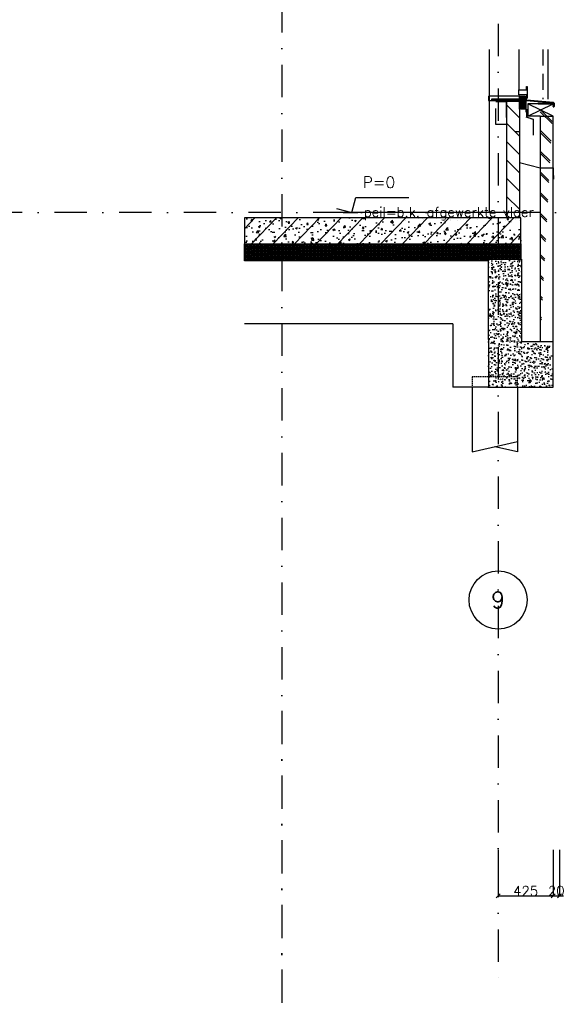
# Model space of a CAD drawing. Extents: x 98997 to 245130, y 18007 to 138999.
# Tile 50 of 58: x 136622 to 140772, y 93802 to 101414. Entities that reach past the tile are written whole.
import ezdxf
from ezdxf.enums import TextEntityAlignment as Align

# ---------------------------------------------------------------- set-up
doc = ezdxf.new("R2010")
doc.units = 0
doc.header["$LTSCALE"] = 20
doc.header["$MEASUREMENT"] = 0
doc.header["$PDSIZE"] = -1
for name, pattern in [('DASHDOT', [25, 12.5, -6.25, 0, -6.25]), ('DASHED', [0.75, 0.5, -0.25]), ('DD1', [2.66667, 1.66667, -0.5, 0, -0.5]), ('HIDDEN', [9.375, 6.25, -3.125]), ('HIDDEN2', [4.6875, 3.125, -1.5625]), ('STRAM_0WT$0$DASHDOT', [25, 12.5, -6.25, 0, -6.25])]:
    doc.linetypes.add(name, pattern=pattern)
doc.layers.get('0').update_dxf_attribs({"linetype": 'CONTINUOUS'})
doc.layers.get('DEFPOINTS').update_dxf_attribs({"linetype": 'CONTINUOUS'})
for name, color, linetype in [('_DETAILNUMMERS', 4, 'CONTINUOUS'), ('A--L$7A-_STRAMIEN', 1, 'DASHDOT'), ('A--L13D4_VLOEREN', 4, 'CONTINUOUS'), ('A--L17--', 7, 'CONTINUOUS'), ('A--L17--_F123-', 7, 'CONTINUOUS'), ('A--L28DC1_KONSTRUKTIES', 1, 'HIDDEN2'), ('A--L31', 7, 'CONTINUOUS'), ('A--M01A1_MAATVOERING', 1, 'CONTINUOUS'), ('A--M01B1_HOOGTE_MAATV', 1, 'CONTINUOUS'), ('A--M1$A-_F123-', 1, 'CONTINUOUS'), ('A--T$7A-_STRAMIEN', 2, 'CONTINUOUS'), ('A--T01B2_HOOGTE_MAATV', 2, 'CONTINUOUS'), ('A--T01B3_HOOGTE_MAATV', 3, 'CONTINUOUS'), ('B--L13D8_VLOEREN', 8, 'CONTINUOUS'), ('B--L21D8_BUITENWAND', 8, 'CONTINUOUS'), ('B--L21DC8_BUITENWAND', 8, 'HIDDEN'), ('B--L28D8_KONSTR', 8, 'CONTINUOUS'), ('B--L31D8_BUITENKOZIJN', 8, 'CONTINUOUS'), ('B--L31DC8_BUITENKOZIJN', 8, 'HIDDEN'), ('STRAM_0WT$0$A--L$7A-_STRAMIEN', 1, 'STRAM_0WT$0$DASHDOT'), ('STRAM_0WT$0$A--T$7A8-_STRAMIEN', 8, 'STRAM_0WT$0$DASHDOT'), ('STRAMIEN', 8, 'DD1'), ('X--LR---_CP', 7, 'CONTINUOUS')]:
    doc.layers.add(name, color=color, linetype=linetype)
doc.styles.add('ALFA-0_25', font='ROMANS')
doc.styles.add('HOOGTEXT', font='ROMANS.shx', dxfattribs={"height": 2.5})
doc.styles.add('MAATLIJN', font='ROMANS')
doc.dimstyles.new('ALFA25', dxfattribs={"dimscale": 0.3, "dimtxt": 50, "dimasz": 100, "dimexe": 0, "dimexo": 0, "dimgap": 2, "dimtad": 1, "dimdec": 0, "dimzin": 0, "dimdsep": 46, "dimtxsty": 'MAATLIJN', "dimblk1": 'OBLIQUE', "dimblk2": 'OBLIQUE', "dimsah": 1, "dimcen": 0, "dimclrd": 1, "dimclre": 1, "dimclrt": 2, "dimadec": 0, "dimazin": 0, "dimtfac": 0.75, "dimtdec": 4, "dimtix": 1, "dimtmove": 2, "dimatfit": 3, "dimldrblk": 'OBLIQUE', "dimfxl": 0, "dimtvp": 1.5, "dimtolj": 1, "dimtzin": 0, "dimarcsym": 0})

# ---------------------------------------------------------------- blocks, each defined once
blk = doc.blocks.new('ALUKOZ1B')
at = {"layer": 'B--L31D8_BUITENKOZIJN'}
for p, q in [((0, 90), (0, 0)), ((5, 90), (0, 90)), ((5, 65), (5, 90)), ((5, 0), (0, 0)), ((65, 65), (5, 65)), ((5, 25), (65, 25)), ((5, 25), (5, 0)), ((65, 25), (65, 65))]:
    blk.add_line(p, q, dxfattribs=at)
blk = doc.blocks.new('E178220B_871335B')
at = {"layer": 'B--L21D8_BUITENWAND', "color": 8}
blk.add_lwpolyline([(-210.9, -71), (-215.2, -71.4, -0.440011), (-218.5, -68.4), (-218.5, -44.5, -0.388879), (-213, -38.5), (-3.4, -20.2, 0.388879), (-2.5, -19.2), (-2.5, -1, -0.388879), (-1.6, 0, -0.440011), (-0.5, -1), (-0.5, -3.4), (0, -3.8, -0.198912), (0, -4, -0.198912), (0, -4.1), (-0.5, -4.5), (-0.5, -6.4), (0, -6.8, -0.198912), (0, -7, -0.198912), (0, -7.1), (-0.5, -7.5), (-0.5, -12.4), (0, -12.8, -0.198912), (0, -13, -0.198912), (0, -13.1), (-0.5, -13.5), (-0.5, -19.2, -0.387941), (-3.2, -22.2), (-89.1, -29.9), (-129, -33.4), (-213.3, -40.6, 0.389827), (-217, -44.6), (-217, -46.9, 0.438971), (-216.4, -47.4), (-210.1, -46.8, -0.414214), (-209.7, -46.4, -0.414214), (-209.3, -46.8, -0.493145), (-208.5, -47.7, -0.339454), (-209.2, -48.3), (-210, -48.3), (-210, -49.7, -0.388879), (-210.7, -50.4, -0.440011), (-211.5, -49.7), (-211.5, -48.5), (-216.5, -48.9, 0.390135), (-217, -49.4), (-217, -68.4, 0.440011), (-215.4, -69.9), (-211.5, -69.5), (-211.5, -68.2, -0.388879), (-210.8, -67.5, -0.440011), (-210, -68.2), (-210, -70, -0.388879)], format="xyb", close=True, dxfattribs=at)
blk = doc.blocks.new('HOOGTEP')
at = {"layer": 'A--M01A1_MAATVOERING'}
for p, q in [((0, 0), (0.62, 2.33)), ((0.62, 2.33), (8.79, 2.33)), ((-2.41, 0.65), (0, 0))]:
    blk.add_line(p, q, dxfattribs=at)
at = {"layer": 'A--M01B1_HOOGTE_MAATV'}
blk.add_line((-1.38, 0), (0.91, 0), dxfattribs=at)
at = {"layer": 'A--T01B2_HOOGTE_MAATV', "style": 'HOOGTEXT', "flags": 4}
blk.add_attdef('TEKST', (1.84, -0.67), '', height=1.5, dxfattribs=at)
at = {"layer": 'A--T01B3_HOOGTE_MAATV', "style": 'HOOGTEXT', "flags": 4}
blk.add_attdef('HOOGTE', (1.67, 3.82), '', height=1.75, dxfattribs=at)
blk = doc.blocks.new('Q010075-')
at = {"layer": 'A--L17--_F123-', "color": 1, "linetype": 'DASHED'}
blk.add_lwpolyline([(-175, 0), (-175, 80), (175, 80), (175, 0)], dxfattribs=at)
at = {"layer": 'A--L17--_F123-', "color": 1, "linetype": 'Continuous'}
for points in [[(175, 0), (175, -500), (-175, -420)], [(-175, 0), (-175, -500), (0, -460)]]:
    blk.add_lwpolyline(points, dxfattribs=at)
at = {"layer": 'X--LR---_CP'}
for p in [(-175, 0), (-175, 0), (175, 0)]:
    blk.add_point(p, dxfattribs=at)
blk = doc.blocks.new('STRAM_CIR')
at = {"layer": 'A--L$7A-_STRAMIEN', "linetype": 'Continuous'}
blk.add_circle((0, 0), 3, dxfattribs=at)
blk = doc.blocks.new('_OBLIQUE')
at = {"color": 0, "linetype": 'ByBlock'}
blk.add_line((-0.5, -0.5), (0.5, 0.5), dxfattribs=at)
blk = doc.blocks.new('*D310')
at = {"layer": 'A--M1$A-_F123-', "color": 1, "lineweight": -2}
for p, q in [((140746.8, 94995), (140746.8, 94640.1)), ((140797.1, 94995.1), (140797.1, 94640.1)), ((140746.8, 94640.1), (140716.8, 94640.1)), ((140746.8, 94640.1), (140797.1, 94640.1)), ((140797.1, 94640.1), (140827.1, 94640.1))]:
    blk.add_line(p, q, dxfattribs=at)
at = {"layer": 'DEFPOINTS', "color": 0}
for p in [(140746.8, 94995), (140797.1, 94995.1), (140797.1, 94640.1)]:
    blk.add_point(p, dxfattribs=at)
at = {"layer": 'A--M1$A-_F123-', "color": 1, "lineweight": -2, "xscale": 30, "yscale": 30, "zscale": 30}
blk.add_blockref('_OBLIQUE', (140746.8, 94640.1), dxfattribs=at)
at = {"layer": 'A--M1$A-_F123-', "color": 1, "lineweight": -2, "xscale": 30, "yscale": 30, "zscale": 30, "rotation": 180}
blk.add_blockref('_OBLIQUE', (140797.1, 94640.1), dxfattribs=at)
at = {"layer": 'A--M1$A-_F123-', "color": 2, "insert": (140772, 94678.2), "char_height": 75, "attachment_point": 5, "style": 'MAATLIJN'}
blk.add_mtext('\\A1;20', dxfattribs=at)
blk = doc.blocks.new('*D311')
at = {"layer": 'A--M1$A-_F123-', "color": 1, "lineweight": -2}
for p, q in [((140322.1, 94995), (140322.1, 94640.1)), ((140746.8, 94995.1), (140746.8, 94640.1)), ((140322.1, 94640.1), (140746.8, 94640.1))]:
    blk.add_line(p, q, dxfattribs=at)
at = {"layer": 'DEFPOINTS', "color": 0}
for p in [(140322.1, 94995), (140746.8, 94995.1), (140746.8, 94640.1)]:
    blk.add_point(p, dxfattribs=at)
at = {"layer": 'A--M1$A-_F123-', "color": 1, "lineweight": -2, "xscale": 30, "yscale": 30, "zscale": 30, "rotation": 180}
blk.add_blockref('_OBLIQUE', (140322.1, 94640.1), dxfattribs=at)
at = {"layer": 'A--M1$A-_F123-', "color": 1, "lineweight": -2, "xscale": 30, "yscale": 30, "zscale": 30}
blk.add_blockref('_OBLIQUE', (140746.8, 94640.1), dxfattribs=at)
at = {"layer": 'A--M1$A-_F123-', "color": 2, "insert": (140534.5, 94678.2), "char_height": 75, "attachment_point": 5, "style": 'MAATLIJN'}
blk.add_mtext('\\A1;425', dxfattribs=at)
blk = doc.blocks.new('A$C6F8F70C3')
at = {"layer": 'STRAM_0WT$0$A--L$7A-_STRAMIEN'}
blk.add_line((6474.8, 7074.8), (6474.8, 2283.2), dxfattribs=at)
at = {"layer": 'STRAM_0WT$0$A--T$7A8-_STRAMIEN', "color": 8}
blk.add_line((6474.8, 19570.1), (6474.8, -1805.5), dxfattribs=at)

msp = doc.modelspace()

# ---------------------------------------------------------------- hatches: boundary and pattern name
at = {"layer": 'B--L21D8_BUITENWAND'}
h = msp.add_hatch(dxfattribs=at)
h.set_pattern_fill('ANSI31', color=256, scale=800, style=0)
h.set_pattern_definition([(135, (140199.37, 98962.48), (70.7107, 70.7107), [])])
h.paths.add_polyline_path([(140487.1, 99932), (140487.1, 99882), (140387.1, 99882), (140387.1, 99932)])
h.paths.add_polyline_path([(140487.1, 99932), (140387.1, 99932), (140387.1, 100782), (140487.1, 100782)])
h = msp.add_hatch(dxfattribs=at)
h.set_pattern_fill('LINE', color=256, scale=70, angle=45, style=0)
h.set_pattern_definition([(135, (140149.371, 98943.218), (6.187184, 6.187184), [])])
h.paths.add_polyline_path([(140487.1, 100762), (140532.1, 100762), (140532.1, 100782), (140532.1, 100822), (140487.1, 100822), (140487.1, 100785)])
h.paths.add_polyline_path([(140487.1, 100722), (140532.1, 100722), (140532.1, 100762), (140487.1, 100762)])
h = msp.add_hatch(dxfattribs=at)
h.set_pattern_fill('ALFABKST', color=256, scale=80, style=0, pattern_type=2)
h.set_pattern_definition([(135, (129818.44, 94906.72), (80, 80), []), (135, (129802.44, 94906.72), (80, 80), [])])
edge = h.paths.add_edge_path()
edge.add_line((140647.1, 100762), (140647.1, 98922))
edge.add_line((140747.1, 100762), (140747.1, 98922))
edge.add_line((140747.1, 100762), (140647.1, 100762))
h = msp.add_hatch(dxfattribs=at)
h.set_pattern_fill('ALFABET', color=256, scale=20, angle=1, style=0, pattern_type=2)
h.set_pattern_definition([(46, (62384.48, 7476.15), (-86.32078, 83.359), []), (51, (62384.48, 7476.15), (143.64922, -10.04493), [15, -165]), (356, (62384.48, 7476.15), (-30.37155, 149.9312), [12, -132]), (101.4514, (62396.45, 7475.31), (113.27778, 139.88618), [12.74804, -140.22842]), (47.1842, (62383.78, 7516.14), (213.99344, -29.37358), [22.5, -247.5]), (97.6356, (62401.61, 7513.7), (183.50393, 198.05632), [19.12206, -210.3426]), (352.1842, (62383.78, 7516.14), (183.50378, 198.05647), [18, -198]), (22, (62403.95, 7506.49), (120.76856, -78.42802), [15, -165]), (327, (62403.95, 7506.5), (46.12453, 145.8572), [12, -132]), (72.4514, (62414.02, 7499.96), (166.89315, 67.42906), [12.74804, -140.22842]), (38.5, (62384.48, 7476.15), (1.26964, 66.611074), [0, -130.4, 0, -134, 0, -132.5]), (8.5, (62384.48, 7476.15), (51.229207, 79.788568), [0, -76.4, 0, -127.4, 0, -50.5]), (328.5, (62339.887, 7475.37), (106.826954, -2.64699), [0, -50, 0, -156, 0, -207]), (318.5, (62319.89, 7475.02), (116.270055, 22.05355), [0, -65, 0, -103.6, 0, -147]), (318.5, (62319.89, 7475.02), (116.270055, 22.05355), [0, -65, 0, -103.6, 0, -147])])
h.paths.add_polyline_path([(138359.2, 99682), (140497.1, 99682), (140497.1, 99882), (138359.2, 99882)])
h = msp.add_hatch(dxfattribs=at)
h.set_pattern_fill('ALFAKRS', color=256, scale=10, style=0, pattern_type=2)
h.set_pattern_definition([(45, (62384.48, 7476.149), (-7.0710678, 7.0710678), []), (135, (62384.48, 7476.149), (-7.0710678, -7.0710678), [])])
h.paths.add_polyline_path([(139622.1, 99550), (138359.2, 99550), (138359.2, 99682), (140497.1, 99682), (140497.1, 99562), (140247.1, 99562), (140247.1, 99550)])
h = msp.add_hatch(dxfattribs=at)
h.set_pattern_fill('AR-CONC', color=256, scale=10, style=0)
h.set_pattern_definition([(130, (140039.37, 98953.22), (-71.726, -6.275), [7.5, -82.5]), (185, (140039.37, 98953.22), (13.875, 75.219), [6, -66]), (79.549, (140033.394, 98952.695), (-57.851, 68.944), [6.374, -70.114]), (133.816, (140039.37, 98973.22), (-106.724, -16.552), [11.25, -123.75]), (83.364, (140030.48, 98971.84), (-93.466, 97.412), [9.561, -105.171]), (188.816, (140039.37, 98973.22), (-93.466, 97.412), [9, -99]), (159, (140029.37, 98968.22), (-59.6907, -40.262), [7.5, -82.5]), (214, (140029.37, 98968.22), (-24.3315, 72.515), [6, -66]), (108.549, (140024.4, 98964.86), (-84.022, 32.253), [6.374, -70.114]), (142.5, (140039.37, 98953.218), (-1.216, 33.2894), [0, -65.2, 0, -67, 0, -66.25]), (172.5, (140039.37, 98953.22), (-26.307, 39.4412), [0, -38.2, 0, -63.7, 0, -25.25]), (212.5, (140061.67, 98953.218), (-53.3822, -2.2555), [0, -25, 0, -78, 0, -103.5]), (222.5, (140071.67, 98953.22), (-58.3186, 10.0105), [0, -32.5, 0, -51.8, 0, -73.5])])
h.paths.add_polyline_path([(140502.1, 98917), (140297.1, 99012), (140297.1, 99562), (140502.1, 99562)])
h.paths.add_polyline_path([(140297.1, 99012), (140247.1, 99012), (140247.1, 99562), (140297.1, 99562)])
h.paths.add_polyline_path([(140297.1, 98942), (140297.1, 99012), (140502.1, 98917), (140502.1, 98922)])
h.paths.add_polyline_path([(140247.1, 99012), (140297.1, 99012), (140297.1, 98942), (140247.1, 98942)])
h = msp.add_hatch(dxfattribs=at)
h.set_pattern_fill('AR-CONC', color=256, scale=10, style=0)
h.set_pattern_definition([(130, (140089.37, 98972.48), (-71.726, -6.275), [7.5, -82.5]), (185, (140089.37, 98972.48), (13.875, 75.219), [6, -66]), (79.549, (140083.394, 98971.96), (-57.851, 68.944), [6.374, -70.114]), (133.816, (140089.37, 98992.48), (-106.724, -16.552), [11.25, -123.75]), (83.364, (140080.48, 98991.1), (-93.466, 97.412), [9.561, -105.171]), (188.816, (140089.37, 98992.48), (-93.466, 97.412), [9, -99]), (159, (140079.37, 98987.48), (-59.6907, -40.262), [7.5, -82.5]), (214, (140079.37, 98987.48), (-24.3315, 72.515), [6, -66]), (108.549, (140074.4, 98984.13), (-84.022, 32.253), [6.374, -70.114]), (142.5, (140089.37, 98972.482), (-1.216, 33.2894), [0, -65.2, 0, -67, 0, -66.25]), (172.5, (140089.37, 98972.482), (-26.307, 39.4412), [0, -38.2, 0, -63.7, 0, -25.25]), (212.5, (140111.67, 98972.482), (-53.3822, -2.2555), [0, -25, 0, -78, 0, -103.5]), (222.5, (140121.67, 98972.48), (-58.3186, 10.0105), [0, -32.5, 0, -51.8, 0, -73.5])])
h.paths.add_polyline_path([(140522.1, 98922), (140732.1, 98922), (140747.1, 98572), (140542.1, 98572)])
h.paths.add_polyline_path([(140247.1, 98942), (140522.1, 98922), (140542.1, 98572), (140247.1, 98572)])

# ---------------------------------------------------------------- linework, layer by layer
at = {"layer": 'A--L$7A-_STRAMIEN'}
msp.add_line((145141.8, 99922), (136205.9, 99922), dxfattribs=at)
at = {"layer": 'A--L13D4_VLOEREN'}
msp.add_lwpolyline([(140453.2, 100550.4), (140487.1, 100550.4), (140487.1, 100308.4), (140647.1, 100268.4), (140747.1, 100268.4), (140747.1, 100212.1), (140749.1, 100210.1), (140749.1, 100180.6)], dxfattribs=at)
at = {"layer": 'A--L28DC1_KONSTRUKTIES'}
msp.add_line((140247.1, 99562), (138361.2, 99562), dxfattribs=at)
at = {"layer": 'B--L13D8_VLOEREN'}
for p, q in [((140387.1, 99922), (138998.2, 99922)), ((140487.1, 99882), (138998.2, 99882))]:
    msp.add_line(p, q, dxfattribs=at)
at = {"layer": 'B--L21D8_BUITENWAND'}
for p, q in [((140707.1, 101183.3), (140707.1, 100800.4)), ((140387.1, 100782), (140387.1, 99882)), ((140487.1, 100782), (140387.1, 100782)), ((140487.1, 100822), (140532.1, 100822)), ((140487.1, 100785), (140487.1, 100822)), ((140487.1, 100785), (140487.1, 100785)), ((140487.1, 100722), (140487.1, 100785)), ((140487.1, 100782), (140487.1, 99882)), ((140532.1, 100822), (140532.1, 100782)), ((140532.1, 100782), (140532.1, 100722)), ((140542.1, 100722), (140497.1, 100722)), ((140542.1, 100722), (140542.1, 100662)), ((140552.1, 100762.2), (140552.1, 100667.2)), ((140747.1, 100667.9), (140552.1, 100762.2)), ((140552.1, 100667.2), (140747.1, 100762.2)), ((140747.1, 100762.2), (140552.1, 100762.2)), ((140542.1, 100662), (140583.6, 100648.2)), ((140647.1, 100667.2), (140552.1, 100667.2)), ((140647.1, 100667.2), (140647.1, 98987)), ((140647.1, 100667.2), (140747.1, 100667.2)), ((140247.1, 98942), (140247.1, 99562)), ((140247.1, 99562), (140502.1, 99562)), ((140502.1, 99562), (140502.1, 98922)), ((139972.1, 99062), (138361.2, 99062)), ((139972.1, 99062), (139972, 98573.2)), ((140247.1, 98572), (139972, 98573.2))]:
    msp.add_line(p, q, dxfattribs=at)
for points in [[(140272.4, 100802), (140487.1, 100802), (140487.1, 100822), (140251.1, 100822), (140248, 100819), (140247.1, 100789), (140272.1, 100789)], [(140487.1, 100785), (140277.1, 100785), (140277.1, 100800), (140487.1, 100800)], [(138359.2, 99682), (140497.1, 99682), (140497.1, 99882), (138359.2, 99882)], [(139622.1, 99550), (138359.2, 99550), (138359.2, 99682), (140497.1, 99682), (140497.1, 99562), (140247.1, 99562), (140247.1, 99550)]]:
    msp.add_lwpolyline(points, close=True, dxfattribs=at)
for points in [[(140632.3, 100763.7), (140740.9, 100763.7), (140750.3, 100746.1), (140752.3, 100746.7), (140742.2, 100765.7), (140632.3, 100765.7), (140632.3, 100763.7)], [(140647.1, 100667.2), (140647.1, 98927), (140747.1, 98927), (140747.1, 100667.9)], [(140247.1, 98942), (140247.1, 98572), (140747.1, 98572)], [(140747.1, 98572), (140747.1, 98922), (140502.1, 98922)]]:
    msp.add_lwpolyline(points, dxfattribs=at)
at = {"layer": 'B--L21DC8_BUITENWAND'}
msp.add_line((140667.1, 101183.3), (140667.1, 100800.4), dxfattribs=at)
at = {"layer": 'B--L28D8_KONSTR'}
msp.add_line((140252.1, 101183.3), (140252.1, 99922), dxfattribs=at)
at = {"layer": 'B--L31D8_BUITENKOZIJN'}
msp.add_line((140482.1, 101183.3), (140482.1, 100872), dxfattribs=at)
at = {"layer": 'B--L31DC8_BUITENKOZIJN'}
for p, q in [((140536.8, 100822.4), (140536.8, 100663.3)), ((140536.8, 100663.3), (140592.1, 100645)), ((140592.1, 100645), (140592.1, 100496.4))]:
    msp.add_line(p, q, dxfattribs=at)
msp.add_lwpolyline([(140383, 100602.1), (140303, 100602.1), (140303, 100782.1), (140383, 100782.1)], close=True, dxfattribs=at)
at = {"layer": 'STRAMIEN', "linetype": 'DASHDOT'}
msp.add_line((140322.1, 103382.6), (140322.1, 93946.9), dxfattribs=at)

# ---------------------------------------------------------------- block references
at = {"xscale": 50, "yscale": 50, "zscale": 50}
msp.add_blockref('HOOGTEP', (139191.3, 99922), dxfattribs=at).add_auto_attribs({'TEKST': 'peil=b.k. afgewerkte vloer', 'HOOGTE': 'P=0'})
at = {"layer": '_DETAILNUMMERS'}
msp.add_blockref('A$C6F8F70C3', (132174.7, 88995.9), dxfattribs=at)
at = {"layer": 'A--L$7A-_STRAMIEN', "xscale": 75, "yscale": 75}
msp.add_blockref('STRAM_CIR', (140322.1, 96927.9), dxfattribs=at)
at = {"layer": 'A--L17--', "xscale": -1}
msp.add_blockref('Q010075-', (140297.1, 98572), dxfattribs=at)
at = {"layer": 'A--L31', "xscale": -1}
msp.add_blockref('E178220B_871335B', (140537.1, 100812), dxfattribs=at)
at = {"layer": 'B--L21D8_BUITENWAND', "xscale": -1}
msp.add_blockref('ALUKOZ1B', (140547.1, 100807), dxfattribs=at)

# ---------------------------------------------------------------- texts
at = {"layer": 'A--T$7A-_STRAMIEN', "style": 'ALFA-0_25'}
msp.add_text('9', height=125, dxfattribs=at).set_placement((140322.1, 96927.9), align=Align.MIDDLE_CENTER)

# ---------------------------------------------------------------- dimensions: what is measured, and where the dimension line sits
at = {"layer": 'A--M1$A-_F123-'}
dim = msp.add_linear_dim(base=(140746.8, 94640.1), p1=(140322.1, 94995), p2=(140746.8, 94995.1), dimstyle='ALFA25', override={"dimtxt": 250}, dxfattribs=at)
dim.commit()
dim.dimension.update_dxf_attribs({"geometry": '*D311', "text_midpoint": (140534.5, 94678.2)})
dim = msp.add_linear_dim(base=(140797.1, 94640.1), p1=(140746.8, 94995), p2=(140797.1, 94995.1), text='20', dimstyle='ALFA25', override={"dimtxt": 250}, dxfattribs=at)
dim.commit()
dim.dimension.update_dxf_attribs({"geometry": '*D310', "text_midpoint": (140772, 94678.2)})

doc.saveas('drawing.dxf')
